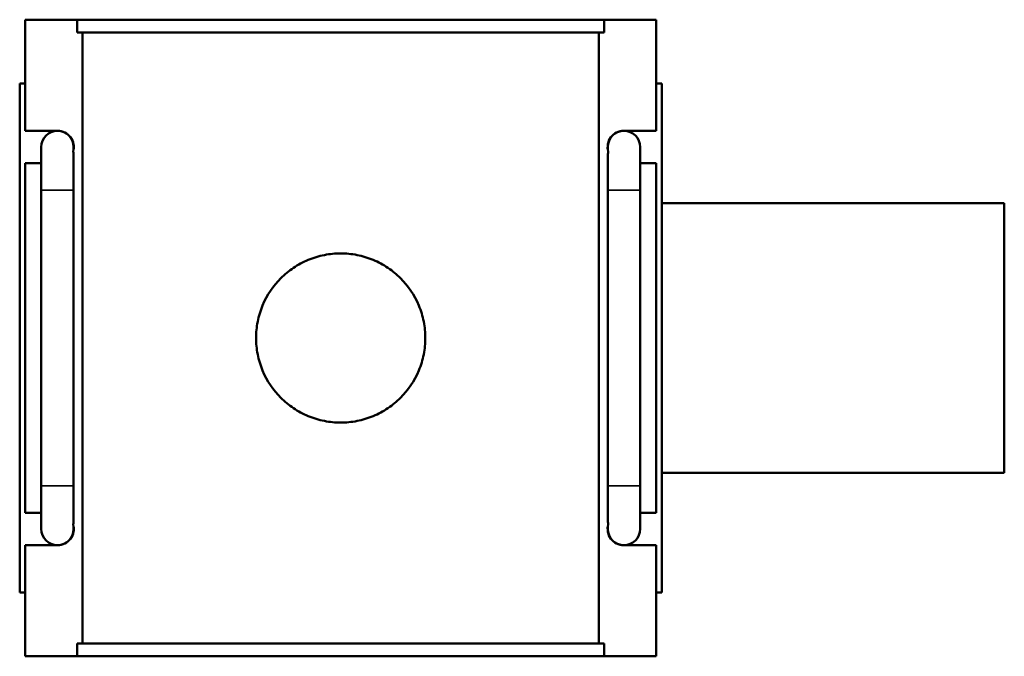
# Model space of a CAD drawing. Header units: millimetres. Extents: x 0 to 898, y -421 to 977.
# Tile 5 of 6: x 323 to 506, y 695 to 813. Entities that reach past the tile are written whole.
import ezdxf

# ---------------------------------------------------------------- set-up
doc = ezdxf.new("R2010")
doc.units = ezdxf.units.MM
doc.layers.add('Visible (ANSI)', color=7, linetype='Continuous', lineweight=50)
doc.layers.add('Visible Narrow (ANSI)', color=7, linetype='Continuous', lineweight=35)

msp = doc.modelspace()

# ---------------------------------------------------------------- linework, layer by layer
at = {"layer": 'Visible (ANSI)'}
for p, q in [((324.281, 812.886), (333.948, 812.886)), ((324.281, 792.286), (324.281, 812.886)), ((333.948, 810.526), (333.948, 812.886)), ((431.614, 812.886), (333.948, 812.886)), ((431.614, 812.886), (441.281, 812.886)), ((431.614, 812.886), (431.614, 810.526)), ((441.281, 792.286), (441.281, 812.886)), ((333.948, 810.526), (431.614, 810.526)), ((334.941, 697.246), (334.941, 810.526)), ((430.621, 697.246), (430.621, 810.526)), ((324.281, 801.086), (323.281, 801.086)), ((323.281, 706.686), (323.281, 801.086)), ((441.281, 801.086), (442.281, 801.086)), ((442.281, 706.686), (442.281, 801.086)), ((324.281, 792.286), (330.306, 792.286)), ((435.257, 792.286), (441.281, 792.286)), ((327.281, 789.286), (327.281, 781.286)), ((333.281, 788.904), (333.281, 789.286)), ((432.281, 789.286), (432.281, 788.904)), ((438.281, 781.286), (438.281, 789.286)), ((333.281, 781.286), (333.281, 787.531)), ((432.281, 787.531), (432.281, 781.286)), ((324.281, 721.486), (324.281, 786.286)), ((327.281, 786.286), (324.281, 786.286)), ((441.281, 786.286), (438.281, 786.286)), ((441.281, 721.486), (441.281, 786.286)), ((327.281, 726.486), (327.281, 781.286)), ((333.281, 726.486), (333.281, 781.286)), ((432.281, 781.286), (432.281, 726.486)), ((438.281, 781.286), (438.281, 726.486)), ((442.281, 778.886), (505.781, 778.886)), ((505.781, 728.886), (505.781, 778.886)), ((442.281, 728.886), (505.781, 728.886)), ((327.281, 726.486), (327.281, 718.486)), ((333.281, 720.241), (333.281, 726.486)), ((432.281, 726.486), (432.281, 720.241)), ((438.281, 718.486), (438.281, 726.486)), ((324.281, 721.486), (327.281, 721.486)), ((438.281, 721.486), (441.281, 721.486)), ((333.281, 718.486), (333.281, 718.867)), ((432.281, 718.867), (432.281, 718.486)), ((324.281, 694.886), (324.281, 715.486)), ((330.306, 715.486), (324.281, 715.486)), ((441.281, 715.486), (435.257, 715.486)), ((441.281, 694.886), (441.281, 715.486)), ((323.281, 706.686), (324.281, 706.686)), ((442.281, 706.686), (441.281, 706.686)), ((333.948, 697.246), (431.614, 697.246)), ((333.948, 694.886), (333.948, 697.246)), ((431.614, 697.246), (431.614, 694.886)), ((333.948, 694.886), (324.281, 694.886)), ((431.614, 694.886), (333.948, 694.886)), ((441.281, 694.886), (431.614, 694.886))]:
    msp.add_line(p, q, dxfattribs=at)
for centre, start, end in [((330.281, 789.286), 90, 180), ((330.281, 789.286), 0, 90), ((330.306, 789.286), 343.92897, 90), ((435.257, 789.286), 90, 196.07103), ((435.281, 789.286), 90, 180), ((435.281, 789.286), 0, 90), ((330.306, 718.486), 270, 16.07103), ((435.257, 718.486), 163.92897, 270), ((330.281, 718.486), 180, 270), ((330.281, 718.486), 270, 0), ((435.281, 718.486), 180, 270), ((435.281, 718.486), 270, 0)]:
    msp.add_arc(centre, 3, start, end, dxfattribs=at)
for points in [[(333.188, 788.455), (333.253, 788.145), (333.281, 787.821), (333.281, 787.531)], [(432.281, 787.531), (432.281, 787.821), (432.309, 788.145), (432.374, 788.455)], [(333.281, 720.241), (333.281, 719.95), (333.253, 719.626), (333.188, 719.316)], [(432.374, 719.316), (432.309, 719.626), (432.281, 719.95), (432.281, 720.241)]]:
    msp.add_open_spline(points, degree=3, dxfattribs=at)
msp.add_open_spline([(398.461, 753.886), (398.461, 752.893), (398.366, 751.87), (397.965, 749.838), (397.661, 748.83), (396.457, 745.936), (395.253, 744.183), (393.177, 742.106), (392.395, 741.456), (390.689, 740.307), (389.766, 739.808), (387.836, 739.006), (386.828, 738.702), (384.797, 738.301), (383.773, 738.206), (381.789, 738.206), (380.766, 738.301), (378.734, 738.702), (377.726, 739.006), (375.796, 739.808), (374.873, 740.307), (373.168, 741.456), (372.386, 742.106), (370.309, 744.183), (369.105, 745.936), (367.902, 748.83), (367.597, 749.838), (367.197, 751.87), (367.101, 752.893), (367.101, 754.878), (367.197, 755.902), (367.597, 757.933), (367.902, 758.941), (369.105, 761.835), (370.309, 763.588), (372.386, 765.665), (373.168, 766.315), (374.873, 767.464), (375.796, 767.963), (377.726, 768.765), (378.734, 769.07), (380.766, 769.47), (381.789, 769.566), (383.773, 769.566), (384.797, 769.47), (386.828, 769.07), (387.836, 768.765), (389.766, 767.963), (390.689, 767.464), (392.395, 766.315), (393.177, 765.665), (395.253, 763.588), (396.457, 761.835), (397.661, 758.941), (397.965, 757.933), (398.366, 755.902), (398.461, 754.878), (398.461, 753.886)], degree=3, knots=[0, 0, 0, 0, 0.2976816, 0.2976816, 0.5953631, 0.5953631, 1.1907263, 1.1907263, 1.4882891, 1.4882891, 1.7858519, 1.7858519, 2.0834147, 2.0834147, 2.3809775, 2.3809775, 2.6785403, 2.6785403, 2.9761031, 2.9761031, 3.2736659, 3.2736659, 3.5712287, 3.5712287, 4.1665919, 4.1665919, 4.4642734, 4.4642734, 4.761955, 4.761955, 5.0596366, 5.0596366, 5.3573181, 5.3573181, 5.9526813, 5.9526813, 6.2502441, 6.2502441, 6.5478069, 6.5478069, 6.8453697, 6.8453697, 7.1429325, 7.1429325, 7.4404953, 7.4404953, 7.7380581, 7.7380581, 8.0356209, 8.0356209, 8.3331837, 8.3331837, 8.9285468, 8.9285468, 9.2262284, 9.2262284, 9.52391, 9.52391, 9.52391, 9.52391], dxfattribs=at)
at = {"layer": 'Visible Narrow (ANSI)'}
for p, q in [((333.244, 781.286), (327.318, 781.286)), ((432.318, 781.286), (438.244, 781.286)), ((333.244, 726.486), (327.318, 726.486)), ((432.318, 726.486), (438.244, 726.486))]:
    msp.add_line(p, q, dxfattribs=at)

doc.saveas('drawing.dxf')
